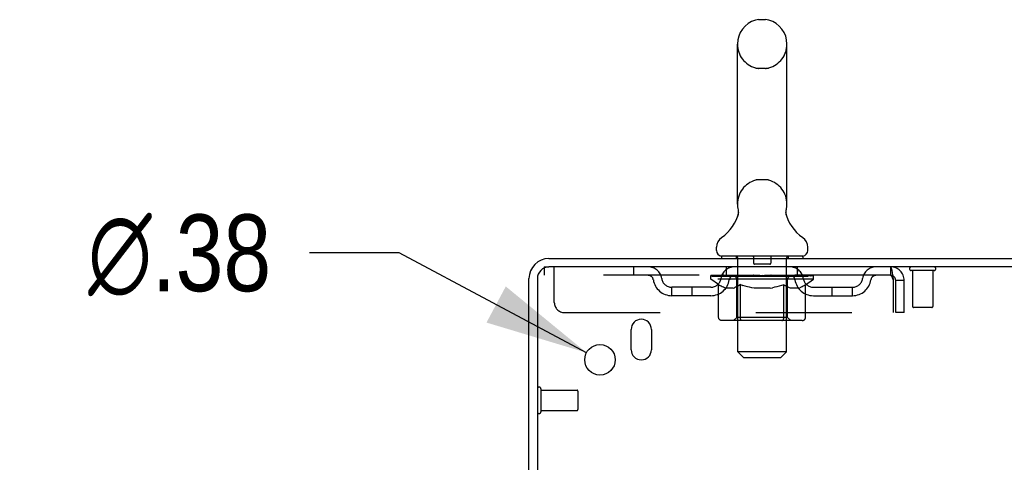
# Model space of a CAD drawing. Header units: inches. Extents: x 0 to 215, y 0 to 139.
# Tile 112 of 115: x 119.7 to 131.84, y 92.35 to 97.81. Entities that reach past the tile are written whole.
import ezdxf

# ---------------------------------------------------------------- set-up
doc = ezdxf.new("R2010")
doc.units = ezdxf.units.IN
doc.header["$LTSCALE"] = 11.804375
doc.header["$MEASUREMENT"] = 0
doc.linetypes.add('HIDDEN', pattern=[0.2, 0.1, -0.1])
doc.layers.get('0').update_dxf_attribs({"linetype": 'CONTINUOUS'})
doc.layers.add('DEFAULT_2', color=8, linetype='HIDDEN')
doc.layers.add('DIMENSIONS', color=7, linetype='CONTINUOUS')
doc.styles.get("Standard").update_dxf_attribs({"font": 'arial.ttf'})
doc.styles.add('TEXTSTYLE_1', font='gdt', dxfattribs={"width": 0.8})
doc.dimstyles.new('DIMSTYLE_2', dxfattribs={"dimtxt": 0.946875, "dimasz": 1.2625, "dimexe": 0.09, "dimexo": 0.07, "dimgap": 0.09, "dimtad": 0, "dimtih": 1, "dimtoh": 1, "dimzin": 4, "dimdsep": 46, "dimtxsty": 'Standard', "dimblk": '_FILLED', "dimblk1": '_FILLED', "dimblk2": '_FILLED', "dimcen": 0.09, "dimadec": 3, "dimazin": 1, "dimtfac": 1, "dimtdec": 3, "dimtofl": 0, "dimtmove": 0, "dimatfit": 1, "dimldrblk": '_FILLED', "dimfxl": 0, "dimtolj": 1, "dimtzin": 4, "dimarcsym": 0})

# ---------------------------------------------------------------- blocks, each defined once
blk = doc.blocks.new('_FILLED')
at = {"color": 0, "linetype": 'ByBlock'}
blk.add_solid([(0, 0), (-1, 0.2), (-1, -0.2)], dxfattribs=at)
blk = doc.blocks.new('*D17')
at = {"layer": 'DIMENSIONS', "color": 2, "linetype": 'Continuous'}
for p, q in [((124.379, 94.932), (123.274, 94.932)), ((126.689, 93.7), (124.379, 94.932))]:
    blk.add_line(p, q, dxfattribs=at)
at = {"layer": 'DIMENSIONS', "color": 2, "linetype": 'Continuous', "xscale": 1.2625, "yscale": 1.2625, "zscale": 1.2625, "rotation": 331.9294778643}
blk.add_blockref('_FILLED', (126.689, 93.7), dxfattribs=at)
at = {"layer": 'DIMENSIONS', "color": 2, "linetype": 'Continuous', "insert": (122.801, 95.405), "char_height": 0.94688, "width": 3.09993, "attachment_point": 3, "line_spacing_factor": 0.9, "style": 'TEXTSTYLE_1'}
blk.add_mtext('{\\fgdt;n}\\fArial;.38', dxfattribs=at)

msp = doc.modelspace()

# ---------------------------------------------------------------- linework, layer by layer
at = {"color": 7, "linetype": 'Continuous'}
for p, q in [((128.898, 97.807), (128.811, 97.807)), ((128.549, 95.532), (128.549, 97.507)), ((129.161, 95.532), (129.161, 97.507)), ((129.149, 95.443), (129.15, 95.448)), ((129.149, 95.438), (129.149, 95.443)), ((129.149, 95.433), (129.149, 95.438)), ((129.149, 95.428), (129.149, 95.433)), ((129.149, 95.423), (129.149, 95.428)), ((129.149, 95.418), (129.149, 95.423)), ((129.15, 95.413), (129.149, 95.418)), ((129.15, 95.448), (129.151, 95.453)), ((129.151, 95.458), (129.152, 95.462)), ((128.555, 95.389), (128.553, 95.384)), ((129.15, 95.408), (129.15, 95.413)), ((129.151, 95.404), (129.15, 95.409)), ((129.152, 95.399), (129.151, 95.404)), ((129.153, 95.395), (129.152, 95.399)), ((128.292, 94.961), (128.292, 95)), ((129.417, 94.961), (129.417, 95)), ((128.355, 94.892), (128.355, 94.862)), ((129.355, 94.892), (128.355, 94.892)), ((129.355, 94.892), (129.355, 94.862))]:
    msp.add_line(p, q, dxfattribs=at)
at = {"color": 3, "linetype": 'Continuous'}
for p, q in [((126.226, 94.862), (143.928, 94.862)), ((143.889, 94.758), (126.226, 94.758)), ((125.98, 91.466), (125.98, 94.615)), ((126.084, 94.615), (126.084, 91.455)), ((127.24, 93.737), (127.24, 93.987)), ((127.49, 93.987), (127.49, 93.737))]:
    msp.add_line(p, q, dxfattribs=at)
at = {"color": 7, "linetype": 'Continuous'}
for points in [[(128.557, 95.462), (128.558, 95.458), (128.558, 95.453), (128.559, 95.448), (128.56, 95.443), (128.56, 95.438), (128.56, 95.433), (128.56, 95.428), (128.56, 95.423), (128.56, 95.419), (128.56, 95.414), (128.559, 95.409), (128.558, 95.404), (128.557, 95.399), (128.556, 95.394), (128.555, 95.389)], [(129.151, 95.453), (129.151, 95.458), (129.152, 95.462)]]:
    msp.add_lwpolyline(points, dxfattribs=at)
at = {"color": 3, "linetype": 'Continuous'}
msp.add_circle((126.855, 93.612), 0.188, dxfattribs=at)
at = {"color": 7, "linetype": 'Continuous'}
for centre, radius, start, end in [((128.855, 97.507), 0.306, 105.6303, 180), ((128.811, 97.664), 0.144, 90, 105.6303), ((128.898, 97.664), 0.144, 74.3697, 90), ((128.855, 97.507), 0.306, 0, 74.3697), ((128.057, 95.549), 0.523, 304.6624, 347.2389), ((128.855, 95.532), 0.306, 180, 193.2053), ((129.652, 95.549), 0.523, 192.7611, 235.3376), ((128.855, 95.532), 0.306, 346.7947, 360), ((128.436, 95), 0.144, 124.6624, 180), ((129.273, 95), 0.144, 360, 55.3376), ((128.361, 94.961), 0.069, 180, 265), ((129.348, 94.961), 0.069, 275, 360)]:
    msp.add_arc(centre, radius, start, end, dxfattribs=at)
at = {"color": 3, "linetype": 'Continuous'}
for centre, radius, start, end in [((126.226, 94.615), 0.246, 90, 180), ((126.226, 94.615), 0.142, 90, 180), ((127.365, 93.987), 0.125, 0, 180), ((127.365, 93.737), 0.125, 180, 360)]:
    msp.add_arc(centre, radius, start, end, dxfattribs=at)
at = {"layer": 'DEFAULT_2', "color": 8, "linetype": 'HIDDEN'}
for p, q in [((128.898, 97.207), (128.811, 97.207)), ((128.898, 95.832), (128.811, 95.832)), ((128.535, 94.892), (128.535, 94.862)), ((128.555, 93.711), (128.555, 94.862)), ((128.75, 94.882), (128.75, 94.802)), ((128.96, 94.882), (128.96, 94.802)), ((129.155, 93.711), (129.155, 94.862)), ((129.175, 94.892), (129.175, 94.862)), ((126.167, 94.758), (126.167, 94.654)), ((126.167, 94.758), (126.226, 94.758)), ((126.292, 94.32), (126.292, 94.758)), ((127.267, 94.758), (127.267, 94.654)), ((128.417, 94.654), (128.417, 94.758)), ((128.95, 94.792), (128.76, 94.792)), ((129.292, 94.654), (129.292, 94.758)), ((130.438, 94.758), (130.438, 94.654)), ((130.44, 94.757), (130.438, 94.758)), ((130.976, 94.715), (130.692, 94.715)), ((130.71, 94.715), (130.71, 94.268)), ((130.958, 94.715), (130.958, 94.268)), ((130.438, 94.654), (126.167, 94.654)), ((128.221, 94.607), (128.221, 94.647)), ((128.221, 94.647), (128.528, 94.647)), ((128.318, 94.539), (128.221, 94.607)), ((129.488, 94.607), (128.221, 94.607)), ((128.222, 94.647), (128.222, 94.652)), ((128.343, 94.65), (128.222, 94.652)), ((128.231, 94.647), (128.231, 94.654)), ((128.24, 94.644), (128.24, 94.647)), ((128.24, 94.644), (129.47, 94.644)), ((128.248, 94.644), (128.248, 94.647)), ((128.249, 94.644), (128.249, 94.647)), ((128.259, 94.647), (128.259, 94.654)), ((128.276, 94.644), (128.276, 94.647)), ((128.278, 94.644), (128.278, 94.647)), ((128.306, 94.647), (128.306, 94.654)), ((128.321, 94.644), (128.321, 94.647)), ((128.323, 94.644), (128.323, 94.647)), ((128.343, 94.647), (128.343, 94.65)), ((128.369, 94.647), (128.369, 94.654)), ((128.371, 94.644), (128.371, 94.647)), ((128.372, 94.644), (128.372, 94.647)), ((128.374, 94.644), (128.374, 94.647)), ((128.382, 94.644), (128.382, 94.647)), ((128.382, 94.644), (128.382, 94.647)), ((128.385, 94.644), (128.385, 94.647)), ((128.388, 94.644), (128.388, 94.648)), ((128.393, 94.644), (128.393, 94.647)), ((128.407, 94.644), (128.407, 94.647)), ((128.425, 94.644), (128.425, 94.647)), ((128.426, 94.644), (128.426, 94.65)), ((128.446, 94.644), (128.446, 94.647)), ((128.446, 94.644), (128.446, 94.647)), ((128.447, 94.647), (128.447, 94.654)), ((128.457, 94.644), (128.457, 94.647)), ((128.461, 94.644), (128.461, 94.647)), ((128.471, 94.644), (128.471, 94.647)), ((128.482, 94.644), (128.482, 94.651)), ((128.497, 94.644), (128.497, 94.647)), ((128.5, 94.644), (128.5, 94.647)), ((128.528, 94.644), (128.528, 94.647)), ((128.595, 94.647), (128.533, 94.647)), ((128.538, 94.647), (128.538, 94.654)), ((128.542, 94.135), (128.542, 94.604)), ((128.545, 94.644), (128.545, 94.647)), ((128.549, 94.644), (128.549, 94.647)), ((128.555, 94.644), (128.555, 94.652)), ((128.56, 94.644), (128.56, 94.647)), ((128.57, 94.644), (128.57, 94.647)), ((128.595, 94.644), (128.595, 94.647)), ((128.669, 94.647), (128.61, 94.647)), ((128.631, 94.644), (128.631, 94.647)), ((128.638, 94.647), (128.638, 94.654)), ((128.642, 94.644), (128.642, 94.647)), ((128.644, 94.644), (128.644, 94.653)), ((128.647, 94.644), (128.647, 94.647)), ((128.654, 94.644), (128.654, 94.647)), ((128.669, 94.644), (128.669, 94.647)), ((128.75, 94.647), (128.695, 94.647)), ((128.709, 94.644), (128.709, 94.647)), ((128.74, 94.647), (128.855, 94.654)), ((128.745, 94.647), (128.745, 94.654)), ((128.745, 94.647), (128.745, 94.654)), ((128.745, 94.654), (128.745, 94.654)), ((128.745, 94.644), (128.745, 94.647)), ((128.749, 94.644), (128.749, 94.647)), ((128.75, 94.644), (128.75, 94.647)), ((128.75, 94.644), (128.75, 94.647)), ((128.834, 94.647), (128.785, 94.647)), ((128.791, 94.644), (128.791, 94.647)), ((128.834, 94.644), (128.834, 94.647)), ((128.852, 94.647), (128.852, 94.647)), ((128.852, 94.644), (128.852, 94.647)), ((128.852, 94.644), (128.852, 94.647)), ((128.855, 94.647), (128.855, 94.654)), ((128.855, 94.654), (128.969, 94.647)), ((128.857, 94.644), (128.857, 94.647)), ((128.857, 94.644), (128.857, 94.647)), ((128.857, 94.647), (128.857, 94.647)), ((128.875, 94.644), (128.875, 94.647)), ((128.875, 94.647), (128.924, 94.647)), ((128.918, 94.644), (128.918, 94.647)), ((128.959, 94.644), (128.959, 94.647)), ((128.959, 94.644), (128.959, 94.647)), ((128.959, 94.647), (129.014, 94.647)), ((128.96, 94.644), (128.96, 94.647)), ((128.964, 94.647), (128.964, 94.654)), ((128.964, 94.647), (128.964, 94.654)), ((128.964, 94.654), (128.964, 94.654)), ((128.964, 94.644), (128.964, 94.647)), ((129, 94.644), (129, 94.647)), ((129.04, 94.644), (129.04, 94.647)), ((129.04, 94.647), (129.099, 94.647)), ((129.055, 94.644), (129.055, 94.647)), ((129.062, 94.644), (129.062, 94.647)), ((129.065, 94.644), (129.065, 94.653)), ((129.067, 94.644), (129.067, 94.647)), ((129.071, 94.647), (129.071, 94.654)), ((129.078, 94.644), (129.078, 94.647)), ((129.114, 94.644), (129.114, 94.647)), ((129.114, 94.647), (129.176, 94.647)), ((129.139, 94.644), (129.139, 94.647)), ((129.15, 94.644), (129.15, 94.647)), ((129.154, 94.644), (129.154, 94.652)), ((129.16, 94.644), (129.16, 94.647)), ((129.164, 94.644), (129.164, 94.647)), ((129.167, 94.135), (129.167, 94.604)), ((129.171, 94.647), (129.171, 94.654)), ((129.181, 94.644), (129.181, 94.647)), ((129.181, 94.647), (129.383, 94.647)), ((129.209, 94.644), (129.209, 94.647)), ((129.212, 94.644), (129.212, 94.647)), ((129.227, 94.644), (129.227, 94.651)), ((129.238, 94.644), (129.238, 94.647)), ((129.248, 94.644), (129.248, 94.647)), ((129.252, 94.644), (129.252, 94.647)), ((129.262, 94.647), (129.262, 94.654)), ((129.263, 94.644), (129.263, 94.647)), ((129.263, 94.644), (129.263, 94.647)), ((129.283, 94.644), (129.283, 94.65)), ((129.284, 94.644), (129.284, 94.647)), ((129.302, 94.644), (129.302, 94.647)), ((129.316, 94.644), (129.316, 94.647)), ((129.321, 94.644), (129.321, 94.648)), ((129.324, 94.644), (129.324, 94.647)), ((129.327, 94.644), (129.327, 94.647)), ((129.327, 94.644), (129.327, 94.647)), ((129.335, 94.644), (129.335, 94.647)), ((129.338, 94.644), (129.338, 94.647)), ((129.338, 94.644), (129.338, 94.647)), ((129.34, 94.647), (129.34, 94.654)), ((129.386, 94.644), (129.386, 94.647)), ((129.388, 94.644), (129.388, 94.647)), ((129.388, 94.538), (129.488, 94.607)), ((129.403, 94.647), (129.403, 94.654)), ((129.431, 94.644), (129.431, 94.647)), ((129.433, 94.644), (129.433, 94.647)), ((129.45, 94.647), (129.45, 94.654)), ((129.46, 94.644), (129.46, 94.647)), ((129.461, 94.644), (129.461, 94.647)), ((129.47, 94.644), (129.47, 94.647)), ((129.478, 94.647), (129.478, 94.654)), ((129.488, 94.607), (129.488, 94.654)), ((130.471, 94.591), (130.471, 94.195)), ((130.501, 94.195), (130.501, 94.591)), ((130.605, 94.591), (130.501, 94.591)), ((130.605, 94.195), (130.605, 94.591)), ((127.74, 94.403), (127.74, 94.507)), ((128.223, 94.507), (127.74, 94.507)), ((127.99, 94.403), (127.99, 94.507)), ((128.318, 94.133), (128.318, 94.539)), ((128.318, 94.539), (128.333, 94.529)), ((128.348, 94.52), (128.333, 94.529)), ((128.362, 94.512), (128.348, 94.52)), ((128.377, 94.506), (128.362, 94.513)), ((128.391, 94.5), (128.377, 94.506)), ((128.405, 94.496), (128.391, 94.5)), ((128.499, 94.496), (128.405, 94.496)), ((128.499, 94.496), (128.513, 94.5)), ((128.528, 94.506), (128.513, 94.5)), ((128.542, 94.512), (128.527, 94.506)), ((128.556, 94.52), (128.542, 94.512)), ((128.571, 94.529), (128.556, 94.52)), ((128.586, 94.539), (128.571, 94.529)), ((128.586, 94.133), (128.586, 94.539)), ((128.586, 94.539), (128.615, 94.529)), ((128.644, 94.52), (128.615, 94.529)), ((128.672, 94.512), (128.643, 94.52)), ((128.7, 94.506), (128.672, 94.513)), ((128.728, 94.5), (128.7, 94.506)), ((128.756, 94.496), (128.728, 94.5)), ((128.954, 94.496), (128.756, 94.496)), ((128.954, 94.496), (128.981, 94.5)), ((129.009, 94.506), (128.981, 94.5)), ((129.036, 94.512), (129.008, 94.506)), ((129.064, 94.52), (129.036, 94.512)), ((129.092, 94.528), (129.064, 94.52)), ((129.121, 94.538), (129.092, 94.528)), ((129.121, 94.133), (129.121, 94.538)), ((129.121, 94.538), (129.135, 94.528)), ((129.149, 94.52), (129.135, 94.528)), ((129.163, 94.512), (129.149, 94.52)), ((129.176, 94.506), (129.162, 94.512)), ((129.19, 94.5), (129.176, 94.506)), ((129.203, 94.496), (129.19, 94.5)), ((129.307, 94.496), (129.203, 94.496)), ((129.307, 94.496), (129.32, 94.5)), ((129.334, 94.506), (129.32, 94.5)), ((129.347, 94.512), (129.334, 94.506)), ((129.361, 94.52), (129.347, 94.512)), ((129.375, 94.528), (129.361, 94.52)), ((129.388, 94.538), (129.374, 94.528)), ((129.388, 94.133), (129.388, 94.538)), ((129.486, 94.507), (129.969, 94.507)), ((129.719, 94.403), (129.719, 94.507)), ((129.969, 94.403), (129.969, 94.507)), ((128.223, 94.403), (127.74, 94.403)), ((129.486, 94.403), (129.969, 94.403)), ((130.948, 94.258), (130.72, 94.258)), ((126.417, 94.195), (130.471, 94.195)), ((129.346, 94.095), (128.361, 94.095)), ((128.542, 94.135), (128.502, 94.095)), ((129.167, 94.135), (128.542, 94.135)), ((129.099, 94.095), (129.102, 94.096)), ((129.107, 94.098), (129.11, 94.1)), ((129.11, 94.1), (129.112, 94.102)), ((129.167, 94.135), (129.207, 94.095)), ((130.605, 94.195), (130.501, 94.195)), ((128.624, 93.642), (128.555, 93.711)), ((129.155, 93.711), (128.555, 93.711)), ((128.624, 93.642), (129.086, 93.642)), ((129.086, 93.642), (129.155, 93.711)), ((126.127, 93.254), (126.127, 92.97)), ((126.127, 93.236), (126.574, 93.236)), ((126.584, 93.226), (126.584, 92.998)), ((126.127, 92.988), (126.574, 92.988))]:
    msp.add_line(p, q, dxfattribs=at)
for points in [[(130.44, 94.757), (130.442, 94.754), (130.445, 94.748), (130.447, 94.741), (130.449, 94.732), (130.452, 94.721), (130.454, 94.709), (130.456, 94.695), (130.459, 94.68), (130.461, 94.663), (130.463, 94.646), (130.466, 94.628), (130.468, 94.609), (130.471, 94.591)], [(130.445, 94.65), (130.442, 94.652), (130.44, 94.653), (130.438, 94.654)], [(130.445, 94.65), (130.447, 94.648), (130.449, 94.644), (130.452, 94.64), (130.454, 94.635), (130.456, 94.63), (130.459, 94.624), (130.461, 94.618), (130.463, 94.612), (130.466, 94.605), (130.468, 94.598), (130.471, 94.591)], [(128.361, 94.095), (128.356, 94.096), (128.351, 94.097), (128.346, 94.098), (128.341, 94.1), (128.336, 94.102), (128.332, 94.105), (128.328, 94.109), (128.325, 94.113), (128.322, 94.117), (128.32, 94.122), (128.319, 94.127), (128.318, 94.133)], [(128.607, 94.095), (128.605, 94.096), (128.602, 94.097), (128.599, 94.098), (128.597, 94.1), (128.595, 94.102), (128.593, 94.105), (128.591, 94.109), (128.589, 94.113), (128.588, 94.117), (128.587, 94.122), (128.586, 94.127), (128.586, 94.133)], [(129.102, 94.096), (129.105, 94.097), (129.107, 94.098)], [(129.112, 94.102), (129.114, 94.105), (129.116, 94.109), (129.118, 94.113), (129.119, 94.117)], [(129.114, 94.105), (129.116, 94.109), (129.118, 94.113)], [(129.119, 94.117), (129.12, 94.122), (129.121, 94.127), (129.121, 94.133)], [(129.12, 94.122), (129.121, 94.127), (129.121, 94.133)], [(129.346, 94.095), (129.351, 94.096), (129.356, 94.097), (129.361, 94.098), (129.366, 94.1), (129.37, 94.102), (129.375, 94.105), (129.379, 94.109), (129.382, 94.113), (129.385, 94.117), (129.387, 94.122), (129.388, 94.127), (129.388, 94.133)]]:
    msp.add_lwpolyline(points, dxfattribs=at)
for centre, radius, start, end in [((128.855, 97.507), 0.306, 180, 254.3697), ((128.855, 97.507), 0.306, 285.6303, 360), ((128.811, 97.351), 0.144, 254.3697, 270), ((128.898, 97.351), 0.144, 270, 285.6303), ((128.855, 95.532), 0.306, 105.6303, 180), ((128.811, 95.689), 0.144, 90, 105.6303), ((128.898, 95.689), 0.144, 74.3697, 90), ((128.855, 95.532), 0.306, 0, 74.3697), ((128.361, 94.961), 0.069, 265, 270), ((128.525, 94.862), 0.03, 0, 90), ((128.74, 94.882), 0.01, 0, 90), ((128.97, 94.882), 0.01, 90, 180), ((129.185, 94.862), 0.03, 90, 180), ((129.348, 94.961), 0.069, 270, 275), ((127.451, 94.591), 0.167, 8.0716, 90), ((128.512, 94.591), 0.167, 90, 171.9284), ((128.76, 94.802), 0.01, 180, 270), ((128.95, 94.802), 0.01, 270, 360), ((129.197, 94.591), 0.167, 8.0716, 90), ((130.258, 94.591), 0.167, 90, 171.9284), ((130.438, 94.591), 0.167, 0, 90), ((130.692, 94.736), 0.0215, 90, 270), ((130.976, 94.736), 0.0215, 270, 90), ((127.451, 94.591), 0.0625, 7.9863, 90), ((127.74, 94.632), 0.229, 187.9863, 270), ((127.74, 94.632), 0.125, 188.0716, 270), ((128.223, 94.632), 0.125, 270, 351.9284), ((128.223, 94.632), 0.229, 270, 352.0137), ((128.512, 94.591), 0.0625, 90, 172.0137), ((128.502, 94.604), 0.0398, 0, 90), ((129.207, 94.604), 0.0398, 90, 180), ((129.197, 94.591), 0.0625, 7.9863, 90), ((129.486, 94.632), 0.229, 187.9863, 270), ((129.486, 94.632), 0.125, 188.0716, 270), ((129.969, 94.632), 0.125, 270, 351.9284), ((129.969, 94.632), 0.229, 270, 352.0137), ((130.258, 94.591), 0.0625, 90, 172.0137), ((130.438, 94.591), 0.063, 0, 90), ((126.417, 94.32), 0.125, 180, 270), ((130.72, 94.268), 0.01, 180, 270), ((130.948, 94.268), 0.01, 270, 360), ((126.105, 93.254), 0.0215, 0, 180), ((126.574, 93.226), 0.01, 0, 90), ((126.574, 92.998), 0.01, 270, 360), ((126.105, 92.97), 0.0215, 180, 360)]:
    msp.add_arc(centre, radius, start, end, dxfattribs=at)
for centre, major_axis, ratio, start_param, end_param in [((128.855, 94.654), (0.633, 0.007), 0.05963, 9.249616, 9.431313), ((128.855, 94.654), (0.633, 0), 0.060556, -3.083241, -2.96706), ((128.855, 94.654), (0.633, 0.013), 0.05688, 2.791345, 2.965878), ((128.246, 94.642), (0.198, -0.002), 0.05963, 0.605815, 1.645666), ((128.177, 94.642), (0.198, 0.002), 0.05963, 0.25549, 1.295341), ((128.855, 94.654), (0.633, -0.007), 0.05963, -2.96643, -2.791898), ((128.177, 94.635), (0.198, 0.004), 0.05688, 1.20151, 1.294789), ((128.246, 94.635), (0.198, 0), 0.060556, 1.551758, 1.645036), ((128.247, 94.637), (0.164, 0.002), 0.05963, 1.065228, 1.614276), ((128.201, 94.635), (0.198, 0.002), 0.05963, 1.170259, 1.376596), ((128.227, 94.637), (0.164, 0.003), 0.05688, 0.890143, 1.43919), ((128.285, 94.637), (0.164, 0), 0.060556, 1.240391, 1.789438), ((128.855, 94.654), (0.633, 0.019), 0.052395, 2.616403, 2.790936), ((128.308, 94.642), (0.198, -0.004), 0.05688, 0.7809, 1.820751), ((128.173, 94.642), (0.198, 0.004), 0.05688, 0.080405, 1.120256), ((128.855, 94.654), (0.633, -0.013), 0.05688, -2.791345, -2.616812), ((128.173, 94.635), (0.198, 0.006), 0.052395, 1.026568, 1.119847), ((128.308, 94.635), (0.198, -0.002), 0.05963, 1.72692, 1.820198), ((128.226, 94.637), (0.164, 0.005), 0.052395, 0.715201, 1.264248), ((128.34, 94.637), (0.164, -0.002), 0.05963, 1.415553, 1.9646), ((128.855, 94.654), (0.633, 0.025), 0.046319, 2.441654, 2.616187), ((128.387, 94.642), (0.198, -0.006), 0.052395, 0.955842, 1.995693), ((128.19, 94.642), (0.198, 0.006), 0.052395, -0.094537, 0.945314), ((128.855, 94.654), (0.633, -0.019), 0.052395, -2.616403, -2.44187), ((128.19, 94.635), (0.198, 0.008), 0.046319, 0.851819, 0.945098), ((128.387, 94.635), (0.198, -0.004), 0.05688, 1.902006, 1.995284), ((128.245, 94.637), (0.164, 0.006), 0.046319, 0.540452, 1.089499), ((128.412, 94.637), (0.164, -0.003), 0.05688, 1.590638, 2.139686), ((128.201, 94.642), (0.198, 0), 0.060556, 0.430652, 0.777569), ((128.855, 94.654), (0.633, 0.029), 0.038841, 2.267123, 2.441656), ((128.481, 94.642), (0.198, -0.008), 0.046319, 1.130591, 2.170442), ((128.855, 94.654), (0.633, -0.025), 0.046319, -2.441654, -2.267121), ((128.227, 94.642), (0.198, 0.008), 0.046319, -0.269286, 0.770565), ((128.227, 94.635), (0.198, 0.009), 0.038841, 0.677289, 0.770567), ((128.481, 94.635), (0.198, -0.006), 0.052395, 2.076947, 2.170226), ((128.282, 94.637), (0.164, 0.008), 0.038841, 0.365921, 0.914969), ((128.496, 94.637), (0.164, -0.005), 0.052395, 1.76558, 2.314627), ((128.855, 94.654), (0.633, 0.033), 0.030195, 2.09281, 2.267343), ((128.586, 94.642), (0.198, -0.009), 0.038841, 1.305122, 2.344973), ((128.855, 94.654), (0.633, -0.029), 0.038841, -2.267123, -2.092591), ((128.284, 94.642), (0.198, 0.009), 0.038841, -0.443817, 0.596034), ((128.284, 94.635), (0.198, 0.01), 0.030195, 0.502975, 0.596254), ((128.586, 94.635), (0.198, -0.008), 0.046319, 2.251696, 2.344975), ((128.336, 94.637), (0.164, 0.009), 0.030195, 0.191608, 0.740655), ((128.592, 94.637), (0.164, -0.006), 0.046319, 1.940329, 2.489376), ((128.357, 94.642), (0.198, 0.01), 0.030195, -0.61813, 0.421721), ((128.855, 94.654), (0.633, 0.036), 0.020645, 1.918687, 2.09322), ((128.699, 94.642), (0.198, -0.01), 0.030195, 1.479435, 2.519286), ((128.855, 94.654), (0.633, -0.033), 0.030195, -2.09281, -1.918277), ((128.357, 94.635), (0.198, 0.011), 0.020645, 0.328852, 0.422131), ((128.699, 94.635), (0.198, -0.009), 0.038841, 2.426227, 2.519505), ((128.406, 94.637), (0.164, 0.009), 0.020645, 0.017485, 0.566532), ((128.695, 94.637), (0.164, -0.008), 0.038841, 2.11486, 2.663907), ((128.446, 94.642), (0.198, 0.011), 0.020645, -0.792253, 0.247598), ((128.855, 94.654), (0.633, 0.038), 0.010478, 1.744704, 1.919237), ((128.816, 94.642), (0.198, -0.011), 0.020645, 1.653558, 2.693409), ((128.855, 94.654), (0.633, -0.036), 0.020645, -1.918687, -1.744154), ((128.446, 94.635), (0.198, 0.012), 0.010478, 0.154869, 0.248148), ((128.816, 94.635), (0.198, -0.01), 0.030195, 2.60054, 2.693819), ((128.49, 94.637), (0.164, 0.01), 0.010478, 6.126688, 6.675735), ((128.803, 94.637), (0.164, -0.009), 0.030195, 2.289173, 2.83822), ((128.547, 94.642), (0.198, 0.012), 0.010478, -0.966236, -0.000846), ((128.935, 94.642), (0.198, -0.012), 0.010478, 1.827541, 2.867392), ((128.855, 94.654), (0.633, -0.038), 0.010478, -1.744704, -1.570171), ((128.935, 94.635), (0.198, -0.011), 0.020645, 2.774664, 2.867942), ((128.913, 94.637), (0.164, -0.009), 0.020645, 2.463296, 3.012344), ((128.774, 94.642), (0.198, 0.012), 0.010478, 0.274201, 1.314052), ((128.688, 94.637), (0.164, 0.01), 0.010478, -0.000483, 0.504314), ((128.657, 94.635), (0.198, 0.012), 0.010478, 0.099668, 0.192946), ((128.855, 94.654), (0.633, 0.038), 0.010478, -1.571421, -1.396888), ((129.052, 94.635), (0.198, -0.012), 0.010478, 2.948646, 3.041925), ((129.021, 94.637), (0.164, -0.01), 0.010478, 2.637279, 3.142076), ((128.893, 94.642), (0.198, 0.011), 0.020645, 0.448184, 1.488034), ((128.796, 94.637), (0.164, 0.009), 0.020645, 0.129249, 0.678296), ((128.774, 94.635), (0.198, 0.011), 0.020645, 0.273651, 0.366929), ((128.855, 94.654), (0.633, 0.036), 0.020645, -1.397439, -1.222906), ((129.162, 94.642), (0.198, -0.012), 0.010478, -3.140747, -2.175357), ((128.855, 94.654), (0.633, -0.038), 0.010478, 1.222355, 1.396888), ((129.01, 94.642), (0.198, 0.01), 0.030195, 0.622307, 1.662158), ((128.906, 94.637), (0.164, 0.009), 0.030195, 0.303372, 0.852419), ((129.219, 94.637), (0.164, -0.01), 0.010478, 2.749043, 3.29809), ((129.263, 94.642), (0.198, -0.011), 0.020645, 2.893995, 3.933846), ((128.893, 94.635), (0.198, 0.01), 0.030195, 0.447774, 0.541052), ((129.263, 94.635), (0.198, -0.012), 0.010478, 2.893445, 2.986723), ((128.855, 94.654), (0.633, 0.033), 0.030195, -1.223315, -1.048783), ((128.855, 94.654), (0.633, -0.036), 0.020645, 1.048373, 1.222906), ((129.123, 94.642), (0.198, 0.009), 0.038841, 0.79662, 1.836471), ((129.014, 94.637), (0.164, 0.008), 0.038841, 0.477686, 1.026733), ((129.303, 94.637), (0.164, -0.009), 0.020645, 2.57506, 3.124108), ((129.352, 94.642), (0.198, -0.01), 0.030195, 2.719872, 3.759723), ((129.228, 94.642), (0.198, 0.008), 0.046319, 0.971151, 2.011002), ((129.01, 94.635), (0.198, 0.009), 0.038841, 0.622087, 0.715366), ((129.352, 94.635), (0.198, -0.011), 0.020645, 2.719462, 2.812741), ((128.855, 94.654), (0.633, 0.029), 0.038841, -1.049002, -0.874469), ((128.855, 94.654), (0.633, -0.033), 0.030195, 0.87425, 1.048783), ((129.117, 94.637), (0.164, 0.006), 0.046319, 0.652216, 1.201263), ((129.322, 94.642), (0.198, 0.006), 0.052395, 1.1459, 2.185751), ((129.373, 94.637), (0.164, -0.009), 0.030195, 2.400937, 2.949985), ((129.425, 94.642), (0.198, -0.009), 0.038841, 2.545558, 3.585409), ((129.213, 94.637), (0.164, 0.005), 0.052395, 0.826965, 1.376012), ((129.123, 94.635), (0.198, 0.008), 0.046319, 0.796618, 0.889896), ((129.425, 94.635), (0.198, -0.01), 0.030195, 2.545339, 2.638617), ((129.401, 94.642), (0.198, 0.004), 0.05688, 1.320842, 2.360692), ((128.855, 94.654), (0.633, 0.025), 0.046319, -0.874471, -0.699939), ((128.855, 94.654), (0.633, -0.029), 0.038841, 0.699936, 0.874469), ((129.482, 94.642), (0.198, -0.008), 0.046319, 2.371028, 3.410879), ((129.427, 94.637), (0.164, -0.008), 0.038841, 2.226624, 2.775671), ((129.297, 94.637), (0.164, 0.003), 0.05688, 1.001907, 1.550954), ((129.463, 94.642), (0.198, 0.002), 0.05963, 1.495927, 2.535778), ((129.519, 94.642), (0.198, -0.006), 0.052395, 2.196279, 3.23613), ((129.464, 94.637), (0.164, -0.006), 0.046319, 2.052093, 2.601141), ((129.228, 94.635), (0.198, 0.006), 0.052395, 0.971367, 1.064645), ((129.482, 94.635), (0.198, -0.009), 0.038841, 2.371026, 2.464304), ((129.508, 94.642), (0.198, 0), 0.060556, 1.671089, 2.71094), ((129.536, 94.642), (0.198, -0.004), 0.05688, 2.021337, 3.061188), ((128.855, 94.654), (0.633, 0.019), 0.052395, -0.699723, -0.52519), ((128.855, 94.654), (0.633, -0.025), 0.046319, 0.525406, 0.699939), ((129.532, 94.642), (0.198, -0.002), 0.05963, 1.846251, 2.886102), ((129.369, 94.637), (0.164, 0.002), 0.05963, 1.176993, 1.72604), ((129.483, 94.637), (0.164, -0.005), 0.052395, 1.877344, 2.426392), ((129.424, 94.637), (0.164, 0), 0.060556, 1.352155, 1.901202), ((129.482, 94.637), (0.164, -0.003), 0.05688, 1.702402, 2.25145), ((129.462, 94.637), (0.164, -0.002), 0.05963, 1.527317, 2.076364), ((129.322, 94.635), (0.198, 0.004), 0.05688, 1.146309, 1.239587), ((129.519, 94.635), (0.198, -0.008), 0.046319, 2.196495, 2.289773), ((128.855, 94.654), (0.633, 0.013), 0.05688, -0.524781, -0.350248), ((128.855, 94.654), (0.633, -0.019), 0.052395, 0.350657, 0.52519), ((129.401, 94.635), (0.198, 0.002), 0.05963, 1.321394, 1.414673), ((129.536, 94.635), (0.198, -0.006), 0.052395, 2.021746, 2.115024), ((128.855, 94.654), (0.633, 0.007), 0.05963, -0.349695, -0.175162), ((128.855, 94.654), (0.633, -0.013), 0.05688, 0.175715, 0.350248), ((129.463, 94.635), (0.198, 0), 0.060556, 1.496556, 1.589835), ((129.532, 94.635), (0.198, -0.004), 0.05688, 1.846804, 1.940083), ((129.508, 94.635), (0.198, -0.002), 0.05963, 1.671719, 1.764997), ((128.855, 94.654), (0.633, 0), 0.060556, -0.174533, 0), ((128.855, 94.654), (0.633, -0.007), 0.05963, 0.000629, 0.175162)]:
    msp.add_ellipse(centre, major_axis=major_axis, ratio=ratio, start_param=start_param, end_param=end_param, dxfattribs=at)

# ---------------------------------------------------------------- dimensions: what is measured, and where the dimension line sits
at = {"layer": 'DIMENSIONS', "color": 2, "linetype": 'Continuous'}
dim = msp.add_diameter_dim_2p(p1=(126.689, 93.7), p2=(127.02, 93.524), text='%%c<>', dimstyle='DIMSTYLE_2', override={"dimpost": '<>'}, dxfattribs=at)
dim.commit()
dim.dimension.update_dxf_attribs({"geometry": '*D17', "text_midpoint": (121.251, 94.932), "dimtype": 163})

doc.saveas('drawing.dxf')
